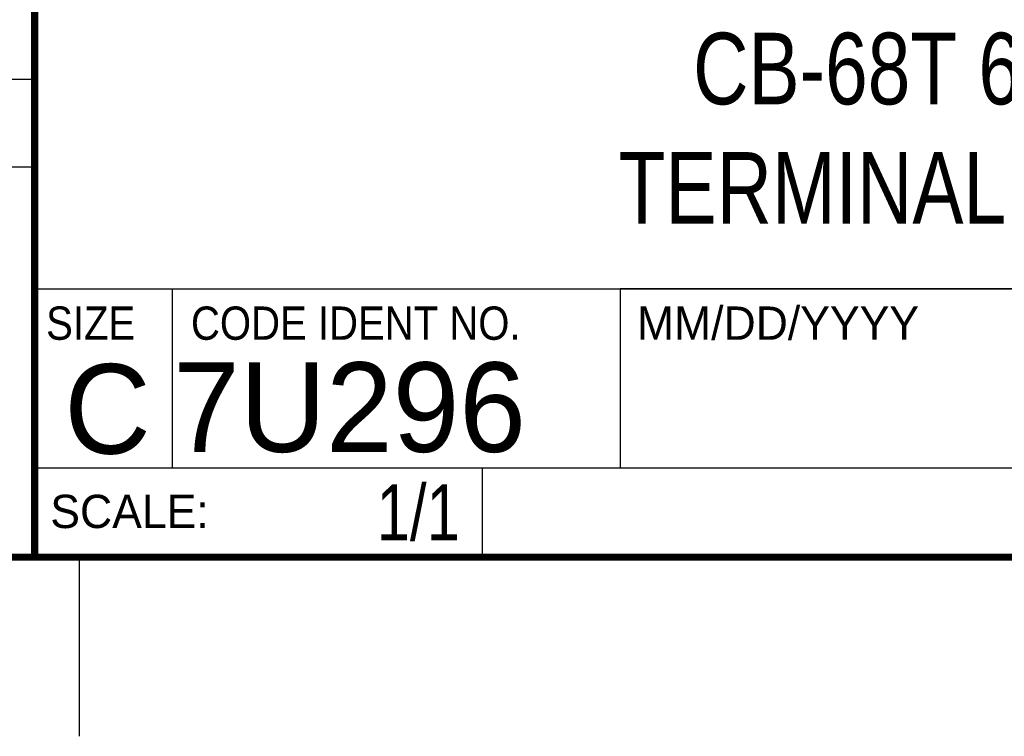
# Model space of a CAD drawing. Header units: inches. Extents: x 0 to 22, y 0 to 17.
# Tile 5 of 11: x 16.3 to 19.1, y 0 to 2. Entities that reach past the tile are written whole.
import ezdxf
from ezdxf.enums import TextEntityAlignment as Align

# ---------------------------------------------------------------- set-up
doc = ezdxf.new("R2010")
doc.units = ezdxf.units.IN
doc.header["$LTSCALE"] = 1.21
doc.header["$MEASUREMENT"] = 0
doc.layers.get('0').update_dxf_attribs({"linetype": 'CONTINUOUS'})
doc.styles.get("Standard").update_dxf_attribs({"font": 'txt', "width": 0.8})

msp = doc.modelspace()

# ---------------------------------------------------------------- linework, layer by layer
at = {"color": 2, "linetype": 'CONTINUOUS'}
for p, q in [((16.3737, 2.9596), (16.3737, 1.2496)), ((13.61, 1.835), (16.375, 1.835)), ((16.375, 1.5888), (13.61, 1.5888)), ((16.3737, 1.2496), (21.5037, 1.2496)), ((16.76, 0.75), (16.76, 1.25)), ((18.01, 1.25), (21.5, 1.25)), ((18.01, 1.25), (18.01, 0.75)), ((16.3748, 0.7501), (17.6248, 0.7501)), ((16.3748, 0.7501), (16.3748, 0.5001)), ((16.375, 0.75), (21.5, 0.75)), ((17.6248, 0.7501), (17.6248, 0.5001)), ((18.01, 0.75), (21.5, 0.75)), ((16.3748, 0.5001), (17.6248, 0.5001)), ((16.5, 0), (16.5, 0.5))]:
    msp.add_line(p, q, dxfattribs=at)
at = {"color": 7, "linetype": 'CONTINUOUS', "const_width": 0.02}
for points in [[(16.375, 2.96), (16.375, 0.5)], [(0.5, 0.5), (21.5, 0.5)]]:
    msp.add_lwpolyline(points, dxfattribs=at)

# ---------------------------------------------------------------- texts
at = {"color": 2, "linetype": 'CONTINUOUS', "width": 0.9}
for s, p in [('SIZE', (16.407, 1.1072)), ('CODE IDENT NO.', (16.8114, 1.1072))]:
    msp.add_text(s, height=0.093, dxfattribs=at).set_placement(p)
at = {"color": 2, "linetype": 'CONTINUOUS'}
for s, p in [('MM/DD/YYYY', (18.0565, 1.1072)), ('SCALE:', (16.4187, 0.5815))]:
    msp.add_text(s, height=0.093, dxfattribs=at).set_placement(p)
at = {"color": 7, "linetype": 'CONTINUOUS'}
msp.add_text('7U296', height=0.25, dxfattribs=at).set_placement((16.7614, 0.7941))
msp.add_text('C', height=0.25, dxfattribs=at).set_placement((16.5785, 0.7893), align=Align.CENTER)
at = {"color": 7, "linetype": 'CONTINUOUS', "width": 0.8}
msp.add_text('1/1', height=0.15625, dxfattribs=at).set_placement((17.5623, 0.5469), align=Align.RIGHT)
at = {"color": 7, "linetype": 'CONTINUOUS', "insert": (18.9387, 1.9646), "char_height": 0.2, "width": 2.24, "attachment_point": 2}
msp.add_mtext('CB-68T 68 PIN\\PTERMINAL BLOCK', dxfattribs=at)

doc.saveas('drawing.dxf')
